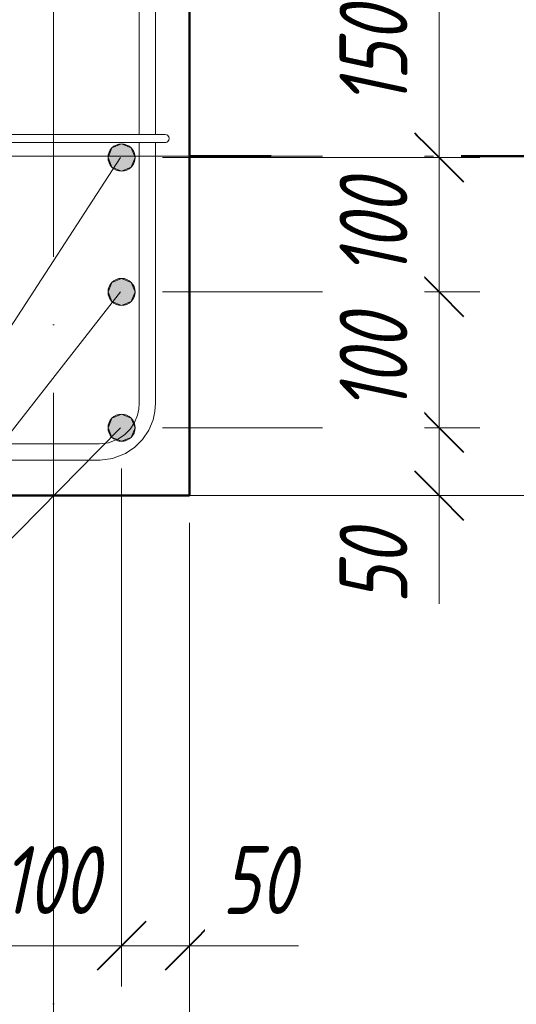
# Model space of a CAD drawing. Header units: millimetres. Extents: x 55419 to 67997, y -118926 to 7424.
# Tile 6 of 38: x 56675 to 57041, y -625 to 100. Entities that reach past the tile are written whole.
import ezdxf

# ---------------------------------------------------------------- set-up
doc = ezdxf.new("R2010")
doc.units = ezdxf.units.MM
doc.linetypes.add('ADSK_Линия сетки', pattern=[500, 400, -50, 0, -50])
doc.linetypes.add('ADSK_Невидимые', pattern=[100, 60, -40])
for name, color, linetype, lineweight in [('A-____-____-DIMS', 211, 'Continuous', 9), ('A-____-____-DIMS-20', 211, 'Continuous', 9), ('A-FLOR-____-OTLN', 192, 'Continuous', 20), ('A-WALL-____-HDLN', 110, 'ADSK_Невидимые', 20), ('S-COLS-____-MCUT', 52, 'Continuous', 50), ('S-GRID-____-OTLN', 1, 'Continuous', 9), ('S-RBAR-____-IDEN', 171, 'Continuous', 20), ('S-RBAR-____-MCUT', 171, 'Continuous', 20), ('S-RBAR-____-OTLN', 171, 'Continuous', 100)]:
    doc.layers.add(name, color=color, linetype=linetype, lineweight=lineweight)
doc.styles.add('GOST Common_I_2', font='GOST_Common Italic.ttf', dxfattribs={"width": 0.8, "height": 50})
doc.dimstyles.new('ADSK_Округление_5мм__Узкий_', dxfattribs={"dimscale": 304.8, "dimtxt": 0.164979, "dimasz": 0.11811, "dimexe": 0.098425, "dimexo": 0.000215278, "dimgap": 0.026247, "dimtad": 1, "dimdec": 0, "dimlfac": 304.8, "dimrnd": 5, "dimdsep": 46, "dimtxsty": 'GOST Common_I_2', "dimblk1": 'OBLIQUE', "dimblk2": 'OBLIQUE', "dimsah": 1, "dimcen": 0.09, "dimdle": 0.098425, "dimazin": 0, "dimtfac": 1, "dimtdec": 4, "dimtix": 1, "dimtmove": 1, "dimatfit": 3, "dimfxl": 1, "dimtvp": 1, "dimtfill": 1, "dimtolj": 1, "dimtzin": 0, "dimlwd": 20, "dimlwe": 20, "dimarcsym": 2})
doc.dimstyles.new('ADSK_Округление_5мм__Узкий__1', dxfattribs={"dimscale": 304.8, "dimtxt": 0.164979, "dimasz": 0.11811, "dimexe": 0.098425, "dimexo": 0.000215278, "dimgap": 0.026247, "dimtad": 1, "dimdec": 0, "dimlfac": 304.8, "dimrnd": 5, "dimdsep": 46, "dimtxsty": 'GOST Common_I_2', "dimblk1": 'OBLIQUE', "dimblk2": 'OBLIQUE', "dimsah": 1, "dimcen": 0.09, "dimdle": 0.098425, "dimazin": 0, "dimtfac": 1, "dimtdec": 4, "dimtix": 1, "dimtmove": 0, "dimatfit": 3, "dimfxl": 1, "dimtvp": 1, "dimtfill": 1, "dimtolj": 1, "dimtzin": 0, "dimlwd": 20, "dimlwe": 20, "dimarcsym": 2})

# ---------------------------------------------------------------- blocks, each defined once
blk = doc.blocks.new('DIMBLOCK1-КЖ1_ПЭ_ВЭ1_Армирование_Пилоны_Пм-1_6')
at = {"layer": 'A-____-____-DIMS-20', "lineweight": 40}
for p, q in [((56983.73, -200), (56965.73, -182)), ((56983.73, -200), (57001.73, -218)), ((56983.73, -250), (56965.73, -232)), ((56983.73, -250), (57001.73, -268))]:
    blk.add_line(p, q, dxfattribs=at)
at = {"layer": 'A-____-____-DIMS-20', "lineweight": 20}
for p, q in [((56983.73, -200), (56780, -200)), ((56983.73, -280), (56983.73, -200)), ((56983.73, -200), (57013.73, -200)), ((56983.73, -263.43), (56983.73, -225)), ((56983.73, -250), (56820, -250)), ((56983.73, -250), (57013.73, -250)), ((56983.73, -329.68), (56983.73, -263.43))]:
    blk.add_line(p, q, dxfattribs=at)
at = {"layer": 'A-____-____-DIMS-20', "color": 0, "lineweight": 20, "insert": (56910.39, -329.68), "char_height": 50, "width": 67.5022, "attachment_point": 1, "rotation": 90, "line_spacing_factor": 1.022761, "style": 'GOST Common_I_2', "bg_fill": 3, "box_fill_scale": 1.25, "bg_fill_color": 256, "bg_fill_true_color": 13158600, "bg_fill_transparency": 0}
blk.add_mtext('50', dxfattribs=at)
blk = doc.blocks.new('_Oblique')
at = {"color": 0, "linetype": 'ByBlock', "lineweight": -2}
blk.add_line((-0.5, -0.5), (0.5, 0.5), dxfattribs=at)
blk = doc.blocks.new('DIMBLOCK2-КЖ1_ПЭ_ВЭ1_Армирование_Пилоны_Пм-1_6')
at = {"layer": 'A-____-____-DIMS-20', "lineweight": 40}
for p, q in [((56983.73, -100), (56965.73, -82)), ((56983.73, -100), (57001.73, -118)), ((56983.73, -200), (56965.73, -182)), ((56983.73, -200), (57001.73, -218))]:
    blk.add_line(p, q, dxfattribs=at)
at = {"layer": 'A-____-____-DIMS-20', "lineweight": 20}
for p, q in [((56983.73, -100), (56780, -100)), ((56983.73, -200), (56983.73, -100)), ((56983.73, -100), (57013.73, -100)), ((56983.73, -200), (56780, -200)), ((56983.73, -200), (57013.73, -200))]:
    blk.add_line(p, q, dxfattribs=at)
at = {"layer": 'A-____-____-DIMS-20', "color": 0, "lineweight": 20, "insert": (56910.39, -188.35), "char_height": 50, "width": 92.0485, "attachment_point": 1, "rotation": 90, "line_spacing_factor": 1.022761, "style": 'GOST Common_I_2', "bg_fill": 3, "box_fill_scale": 1.25, "bg_fill_color": 256, "bg_fill_true_color": 13158600, "bg_fill_transparency": 0}
blk.add_mtext('100', dxfattribs=at)
blk = doc.blocks.new('DIMBLOCK3-КЖ1_ПЭ_ВЭ1_Армирование_Пилоны_Пм-1_6')
at = {"layer": 'A-____-____-DIMS-20', "lineweight": 40}
for p, q in [((56983.73, -1), (56965.73, 17)), ((56983.73, -1), (57001.73, -19)), ((56983.73, -100), (56965.73, -82)), ((56983.73, -100), (57001.73, -118))]:
    blk.add_line(p, q, dxfattribs=at)
at = {"layer": 'A-____-____-DIMS-20', "lineweight": 20}
for p, q in [((56983.73, -1), (56780, -1)), ((56983.73, -100), (56983.73, -1)), ((56983.73, -1), (57013.73, -1)), ((56983.73, -100), (56780, -100)), ((56983.73, -100), (57013.73, -100))]:
    blk.add_line(p, q, dxfattribs=at)
at = {"layer": 'A-____-____-DIMS-20', "color": 0, "lineweight": 20, "insert": (56910.39, -88.85), "char_height": 50, "width": 92.0485, "attachment_point": 1, "rotation": 90, "line_spacing_factor": 1.022761, "style": 'GOST Common_I_2', "bg_fill": 3, "box_fill_scale": 1.25, "bg_fill_color": 256, "bg_fill_true_color": 13158600, "bg_fill_transparency": 0}
blk.add_mtext('100', dxfattribs=at)
blk = doc.blocks.new('DIMBLOCK4-КЖ1_ПЭ_ВЭ1_Армирование_Пилоны_Пм-1_6')
at = {"layer": 'A-____-____-DIMS-20', "lineweight": 40}
for p, q in [((56983.73, 151), (56965.73, 169)), ((56983.73, 151), (57001.73, 133)), ((56983.73, -1), (56965.73, 17)), ((56983.73, -1), (57001.73, -19))]:
    blk.add_line(p, q, dxfattribs=at)
at = {"layer": 'A-____-____-DIMS-20', "lineweight": 20}
for p, q in [((56983.73, 151), (56779, 151)), ((56983.73, -1), (56983.73, 151)), ((56983.73, 151), (57013.73, 151)), ((56983.73, -1), (56780, -1)), ((56983.73, -1), (57013.73, -1))]:
    blk.add_line(p, q, dxfattribs=at)
at = {"layer": 'A-____-____-DIMS-20', "color": 0, "lineweight": 20, "insert": (56910.39, 36.65), "char_height": 50, "width": 92.0485, "attachment_point": 1, "rotation": 90, "line_spacing_factor": 1.022761, "style": 'GOST Common_I_2', "bg_fill": 3, "box_fill_scale": 1.25, "bg_fill_color": 256, "bg_fill_true_color": 13158600, "bg_fill_transparency": 0}
blk.add_mtext('150', dxfattribs=at)
blk = doc.blocks.new('DIMBLOCK24-КЖ1_ПЭ_ВЭ1_Армирование_Пилоны_Пм-1_6')
at = {"layer": 'A-____-____-DIMS-20', "lineweight": 20}
for p, q in [((56650, -581.43), (56650, -230)), ((56750, -581.43), (56750, -230)), ((56650, -581.43), (56750, -581.43)), ((56650, -581.43), (56650, -611.43)), ((56750, -581.43), (56750, -611.43))]:
    blk.add_line(p, q, dxfattribs=at)
at = {"layer": 'A-____-____-DIMS-20', "lineweight": 40}
for p, q in [((56650, -581.43), (56668, -563.43)), ((56750, -581.43), (56768, -563.43)), ((56650, -581.43), (56632, -599.43)), ((56750, -581.43), (56732, -599.43))]:
    blk.add_line(p, q, dxfattribs=at)
at = {"layer": 'A-____-____-DIMS-20', "color": 0, "lineweight": 20, "insert": (56661.65, -508.09), "char_height": 50, "width": 92.0485, "attachment_point": 1, "line_spacing_factor": 1.022761, "style": 'GOST Common_I_2', "bg_fill": 3, "box_fill_scale": 1.25, "bg_fill_color": 256, "bg_fill_true_color": 13158600, "bg_fill_transparency": 0}
blk.add_mtext('100', dxfattribs=at)
blk = doc.blocks.new('DIMBLOCK25-КЖ1_ПЭ_ВЭ1_Армирование_Пилоны_Пм-1_6')
at = {"layer": 'A-____-____-DIMS-20', "lineweight": 20}
for p, q in [((56750, -581.43), (56750, -230)), ((56800, -581.43), (56800, -270)), ((56750, -581.43), (56830, -581.43)), ((56750, -581.43), (56750, -611.43)), ((56813.96, -581.43), (56775, -581.43)), ((56800, -581.43), (56800, -611.43)), ((56880.21, -581.43), (56813.96, -581.43))]:
    blk.add_line(p, q, dxfattribs=at)
at = {"layer": 'A-____-____-DIMS-20', "lineweight": 40}
for p, q in [((56750, -581.43), (56768, -563.43)), ((56800, -581.43), (56818, -563.43)), ((56750, -581.43), (56732, -599.43)), ((56800, -581.43), (56782, -599.43))]:
    blk.add_line(p, q, dxfattribs=at)
at = {"layer": 'A-____-____-DIMS-20', "color": 0, "lineweight": 20, "insert": (56823.96, -508.09), "char_height": 50, "width": 67.5022, "attachment_point": 1, "line_spacing_factor": 1.022761, "style": 'GOST Common_I_2', "bg_fill": 3, "box_fill_scale": 1.25, "bg_fill_color": 256, "bg_fill_true_color": 13158600, "bg_fill_transparency": 0}
blk.add_mtext('50', dxfattribs=at)
blk = doc.blocks.new('DIMBLOCK26-КЖ1_ПЭ_ВЭ1_Армирование_Пилоны_Пм-1_6')
at = {"layer": 'A-____-____-DIMS-20', "lineweight": 20}
for p, q in [((56600, -749.41), (56600, -270)), ((56700, -749.41), (56700, -270)), ((56511.9, -749.41), (56598.61, -749.41)), ((56570, -749.41), (56700, -749.41)), ((56598.61, -749.41), (56650, -749.41)), ((56600, -749.41), (56600, -779.41)), ((56700, -749.41), (56700, -779.41))]:
    blk.add_line(p, q, dxfattribs=at)
at = {"layer": 'A-____-____-DIMS-20', "lineweight": 40}
for p, q in [((56600, -749.41), (56618, -731.41)), ((56700, -749.41), (56718, -731.41)), ((56600, -749.41), (56582, -767.41)), ((56700, -749.41), (56682, -767.41))]:
    blk.add_line(p, q, dxfattribs=at)
at = {"layer": 'A-____-____-DIMS-20', "color": 0, "lineweight": 20, "insert": (56511.9, -676.06), "char_height": 50, "width": 92.0485, "attachment_point": 1, "line_spacing_factor": 1.022761, "style": 'GOST Common_I_2', "bg_fill": 3, "box_fill_scale": 1.25, "bg_fill_color": 256, "bg_fill_true_color": 13158600, "bg_fill_transparency": 0}
blk.add_mtext('100', dxfattribs=at)
blk = doc.blocks.new('DIMBLOCK27-КЖ1_ПЭ_ВЭ1_Армирование_Пилоны_Пм-1_6')
at = {"layer": 'A-____-____-DIMS-20', "lineweight": 20}
for p, q in [((56700, -749.41), (56700, -270)), ((56800, -749.41), (56800, -270)), ((56700, -749.41), (56830, -749.41)), ((56700, -749.41), (56700, -779.41)), ((56801.39, -749.41), (56750, -749.41)), ((56800, -749.41), (56800, -779.41)), ((56888.1, -749.41), (56801.39, -749.41))]:
    blk.add_line(p, q, dxfattribs=at)
at = {"layer": 'A-____-____-DIMS-20', "lineweight": 40}
for p, q in [((56700, -749.41), (56718, -731.41)), ((56800, -749.41), (56818, -731.41)), ((56700, -749.41), (56682, -767.41)), ((56800, -749.41), (56782, -767.41))]:
    blk.add_line(p, q, dxfattribs=at)
at = {"layer": 'A-____-____-DIMS-20', "color": 0, "lineweight": 20, "insert": (56811.39, -676.06), "char_height": 50, "width": 92.0485, "attachment_point": 1, "line_spacing_factor": 1.022761, "style": 'GOST Common_I_2', "bg_fill": 3, "box_fill_scale": 1.25, "bg_fill_color": 256, "bg_fill_true_color": 13158600, "bg_fill_transparency": 0}
blk.add_mtext('100', dxfattribs=at)
blk = doc.blocks.new('DIMBLOCK28-КЖ1_ПЭ_ВЭ1_Армирование_Пилоны_Пм-1_6')
at = {"layer": 'A-____-____-DIMS-20', "lineweight": 20}
for p, q in [((56600, -926.51), (56600, -270)), ((56800, -926.51), (56800, -270)), ((56570, -926.51), (56830, -926.51)), ((56600, -926.51), (56600, -956.51)), ((56800, -926.51), (56800, -956.51))]:
    blk.add_line(p, q, dxfattribs=at)
at = {"layer": 'A-____-____-DIMS-20', "lineweight": 40}
for p, q in [((56600, -926.51), (56618, -908.51)), ((56800, -926.51), (56818, -908.51)), ((56600, -926.51), (56582, -944.51)), ((56800, -926.51), (56782, -944.51))]:
    blk.add_line(p, q, dxfattribs=at)
at = {"layer": 'A-____-____-DIMS-20', "color": 0, "lineweight": 20, "insert": (56657.81, -853.17), "char_height": 50, "width": 101.2533, "attachment_point": 1, "line_spacing_factor": 1.022761, "style": 'GOST Common_I_2', "bg_fill": 3, "box_fill_scale": 1.25, "bg_fill_color": 256, "bg_fill_true_color": 13158600, "bg_fill_transparency": 0}
blk.add_mtext('200', dxfattribs=at)
blk = doc.blocks.new('DIMBLOCK29-КЖ1_ПЭ_ВЭ1_Армирование_Пилоны_Пм-1_6')
at = {"layer": 'A-____-____-DIMS-20', "lineweight": 20}
for p, q in [((57446.21, 1030), (57446.21, 0)), ((57446.21, 1000), (56820, 1000)), ((57446.21, 1000), (57476.21, 1000)), ((57446.21, 0), (57391.08, 0)), ((57446.21, 0), (57476.21, 0))]:
    blk.add_line(p, q, dxfattribs=at)
at = {"layer": 'A-____-____-DIMS-20', "lineweight": 40}
for p, q in [((57446.21, 1000), (57428.21, 1018)), ((57446.21, 1000), (57464.21, 982)), ((57446.21, 0), (57428.21, 18)), ((57446.21, 0), (57464.21, -18))]:
    blk.add_line(p, q, dxfattribs=at)
at = {"layer": 'A-____-____-DIMS-20', "color": 0, "lineweight": 20, "insert": (57372.87, 447.58), "char_height": 50, "width": 125.7996, "attachment_point": 1, "rotation": 90, "line_spacing_factor": 1.022761, "style": 'GOST Common_I_2', "bg_fill": 3, "box_fill_scale": 1.25, "bg_fill_color": 256, "bg_fill_true_color": 13158600, "bg_fill_transparency": 0}
blk.add_mtext('1000', dxfattribs=at)
blk = doc.blocks.new('DIMBLOCK30-КЖ1_ПЭ_ВЭ1_Армирование_Пилоны_Пм-1_6')
at = {"layer": 'A-____-____-DIMS-20', "lineweight": 40}
for p, q in [((57446.21, 0), (57428.21, 18)), ((57446.21, 0), (57464.21, -18)), ((57446.21, -250), (57428.21, -232)), ((57446.21, -250), (57464.21, -268))]:
    blk.add_line(p, q, dxfattribs=at)
at = {"layer": 'A-____-____-DIMS-20', "lineweight": 20}
for p, q in [((57446.21, 0), (57391.08, 0)), ((57446.21, 0), (57446.21, -280)), ((57446.21, 0), (57476.21, 0)), ((57446.21, -250), (56820, -250)), ((57446.21, -250), (57476.21, -250))]:
    blk.add_line(p, q, dxfattribs=at)
at = {"layer": 'A-____-____-DIMS-20', "color": 0, "lineweight": 20, "insert": (57372.87, -167.19), "char_height": 50, "width": 101.2533, "attachment_point": 1, "rotation": 90, "line_spacing_factor": 1.022761, "style": 'GOST Common_I_2', "bg_fill": 3, "box_fill_scale": 1.25, "bg_fill_color": 256, "bg_fill_true_color": 13158600, "bg_fill_transparency": 0}
blk.add_mtext('250', dxfattribs=at)

msp = doc.modelspace()

# ---------------------------------------------------------------- hatches: boundary and pattern name
at = {"layer": 'S-RBAR-____-MCUT'}
h = msp.add_hatch(color=256, dxfattribs=at)
edge = h.paths.add_edge_path()
edge.add_arc((56749.9997, -1.0003), 10, 0, 360)
for points in [[(56749.9997, -11.0003), (56757.0708, -8.0714), (56759.9997, -1.0003), (56757.0708, 6.0707), (56749.9997, 8.9997), (56742.9286, 6.0707), (56739.9997, -1.0003), (56742.9286, -8.0714)], [(56749.9997, -110.0003), (56757.0708, -107.0714), (56759.9997, -100.0003), (56757.0708, -92.9293), (56749.9997, -90.0003), (56742.9286, -92.9293), (56739.9997, -100.0003), (56742.9286, -107.0714)], [(56749.9997, -210.0003), (56757.0708, -207.0714), (56759.9997, -200.0003), (56757.0708, -192.9293), (56749.9997, -190.0003), (56742.9286, -192.9293), (56739.9997, -200.0003), (56742.9286, -207.0714), (56746.2698, -208.4553)]]:
    msp.add_hatch(color=256, dxfattribs=at).paths.add_polyline_path(points)
h = msp.add_hatch(color=256, dxfattribs=at)
edge = h.paths.add_edge_path()
edge.add_arc((56749.9997, -100.0003), 10, 0, 360)
h = msp.add_hatch(color=256, dxfattribs=at)
edge = h.paths.add_edge_path()
edge.add_arc((56749.9997, -200.0003), 10, 0, 360)

# ---------------------------------------------------------------- linework, layer by layer
at = {"layer": 'A-FLOR-____-OTLN'}
msp.add_line((56800, -250), (57300, -250), dxfattribs=at)
at = {"layer": 'A-WALL-____-HDLN', "lineweight": 50}
msp.add_line((56800, 0), (57300, 0), dxfattribs=at)
at = {"layer": 'S-COLS-____-MCUT'}
for p, q in [((56800, -250.0003), (56800, 999.9997)), ((56600, -250.0003), (56800, -250.0003))]:
    msp.add_line(p, q, dxfattribs=at)
at = {"layer": 'S-GRID-____-OTLN', "linetype": 'ADSK_Линия сетки'}
for p, q in [((56700, 1826.1293), (56700, -1053.4596)), ((55579.2689, 0), (57883.0444, 0))]:
    msp.add_line(p, q, dxfattribs=at)
at = {"layer": 'S-RBAR-____-MCUT'}
for p, q in [((56749.9997, 8.9997), (56742.9286, 6.0707)), ((56757.0708, 6.0707), (56749.9997, 8.9997)), ((56742.9286, 6.0707), (56739.9997, -1.0003)), ((56759.9997, -1.0003), (56757.0708, 6.0707)), ((56739.9997, -1.0003), (56742.9286, -8.0714)), ((56757.0708, -8.0714), (56759.9997, -1.0003)), ((56742.9286, -8.0714), (56749.9997, -11.0003)), ((56749.9997, -11.0003), (56757.0708, -8.0714)), ((56742.9286, -92.9293), (56739.9997, -100.0003)), ((56749.9997, -90.0003), (56742.9286, -92.9293)), ((56757.0708, -92.9293), (56749.9997, -90.0003)), ((56759.9997, -100.0003), (56757.0708, -92.9293)), ((56739.9997, -100.0003), (56742.9286, -107.0714)), ((56757.0708, -107.0714), (56759.9997, -100.0003)), ((56742.9286, -107.0714), (56749.9997, -110.0003)), ((56749.9997, -110.0003), (56757.0708, -107.0714)), ((56742.9286, -192.9293), (56739.9997, -200.0003)), ((56749.9997, -190.0003), (56742.9286, -192.9293)), ((56757.0708, -192.9293), (56749.9997, -190.0003)), ((56759.9997, -200.0003), (56757.0708, -192.9293)), ((56739.9997, -200.0003), (56742.9286, -207.0714)), ((56757.0708, -207.0714), (56759.9997, -200.0003)), ((56742.9286, -207.0714), (56746.2698, -208.4553)), ((56746.2698, -208.4553), (56749.9997, -210.0003)), ((56749.9997, -210.0003), (56757.0708, -207.0714))]:
    msp.add_line(p, q, dxfattribs=at)
for centre in [(56749.9997, -1.0003), (56749.9997, -100.0003), (56749.9997, -200.0003)]:
    msp.add_circle(centre, 10, dxfattribs=at)
at = {"layer": 'S-RBAR-____-OTLN', "lineweight": 20}
for p, q in [((56762.981, 309.9997), (56762.981, 15.9997)), ((56774.981, 309.9997), (56774.981, 15.9997)), ((56635.9997, 15.9997), (56763.9997, 15.9997)), ((56781.9997, 15.9997), (56763.9997, 15.9997)), ((56635.9997, 9.9997), (56763.9997, 9.9997)), ((56762.981, 9.9997), (56762.981, -181.9089)), ((56781.9997, 9.9997), (56763.9997, 9.9997)), ((56774.981, 9.9997), (56774.981, -181.9089)), ((56762.6573, -186.3141), (56761.6932, -190.6235)), ((56762.981, -181.9089), (56762.6573, -186.3141)), ((56774.5283, -188.0684), (56773.1801, -194.0949)), ((56774.981, -181.9089), (56774.5283, -188.0684)), ((56761.6932, -190.6235), (56759.4502, -196.0591)), ((56773.1801, -194.0949), (56770.0421, -201.6993)), ((56756.195, -200.9493), (56752.0537, -205.1063)), ((56759.4502, -196.0591), (56756.195, -200.9493)), ((56770.0421, -201.6993), (56765.4852, -208.5449)), ((56747.1861, -208.371), (56740.3677, -211.0112)), ((56752.0537, -205.1063), (56747.1861, -208.371)), ((56765.4852, -208.5449), (56759.6836, -214.3683)), ((56733.1163, -211.9089), (56666.8457, -211.9089)), ((56733.8487, -211.8999), (56733.1163, -211.9089)), ((56740.3677, -211.0112), (56733.8487, -211.8999)), ((56759.6836, -214.3683), (56752.8595, -218.9452)), ((56733.1163, -223.9089), (56666.8457, -223.9089)), ((56734.1443, -223.8963), (56733.1163, -223.9089)), ((56743.2938, -222.649), (56734.1443, -223.8963)), ((56752.8595, -218.9452), (56743.2938, -222.649))]:
    msp.add_line(p, q, dxfattribs=at)
for start, end in [(270, 90), (270, 90), (30, 60), (30, 60), (30, 60), (30, 60), (30, 60), (30, 60), (30, 60), (30, 60), (30, 60), (30, 60), (30, 60), (30, 60), (30, 60), (30, 60), (30, 60), (30, 60), (30, 60), (30, 60), (270, 285), (270, 285), (270, 285), (270, 285), (270, 285), (270, 285), (270, 285), (270, 285), (270, 285), (270, 285), (270, 285), (270, 285), (270, 285), (270, 285), (270, 285), (270, 285), (270, 285), (270, 285), (300, 330), (300, 330), (300, 330), (300, 330), (300, 330), (300, 330), (300, 330), (300, 330), (300, 330), (300, 330), (300, 330), (300, 330), (300, 330), (300, 330), (300, 330), (300, 330), (300, 330), (300, 330)]:
    msp.add_arc((56781.9997, 12.9997), 3, start, end, dxfattribs=at)

# ---------------------------------------------------------------- next in the draw order: dimensions: what is measured, and where the dimension line sits
at = {"layer": 'A-____-____-DIMS', "lineweight": 20}
dim = msp.add_linear_dim(base=(56983.7288, -200.0003), p1=(56800, -250.0003), p2=(56759.9997, -200.0003), angle=90, dimstyle='ADSK_Округление_5мм__Узкий_', override={"dimpost": '<>', "dimfxl": 64.03142}, dxfattribs=at)
dim.commit()
dim.dimension.update_dxf_attribs({"geometry": 'DIMBLOCK1-КЖ1_ПЭ_ВЭ1_Армирование_Пилоны_Пм-1_6', "text_midpoint": (56943.7207, -295.9293), "dimtype": 160, "text_rotation": 90})

# ---------------------------------------------------------------- next in the draw order: dimensions: what is measured, and where the dimension line sits
dim = msp.add_linear_dim(base=(56983.7288, -100.0003), p1=(56759.9997, -200.0003), p2=(56759.9997, -100.0003), angle=90, dimstyle='ADSK_Округление_5мм__Узкий__1', override={"dimpost": '<>', "dimfxl": 100}, dxfattribs=at)
dim.commit()
dim.dimension.update_dxf_attribs({"geometry": 'DIMBLOCK2-КЖ1_ПЭ_ВЭ1_Армирование_Пилоны_Пм-1_6', "text_midpoint": (56950.7288, -150.0003)})

# ---------------------------------------------------------------- next in the draw order: dimensions: what is measured, and where the dimension line sits
dim = msp.add_linear_dim(base=(56983.7288, -1.0003), p1=(56759.9997, -100.0003), p2=(56759.9997, -1.0003), angle=90, dimstyle='ADSK_Округление_5мм__Узкий__1', override={"dimpost": '<>', "dimfxl": 99}, dxfattribs=at)
dim.commit()
dim.dimension.update_dxf_attribs({"geometry": 'DIMBLOCK3-КЖ1_ПЭ_ВЭ1_Армирование_Пилоны_Пм-1_6', "text_midpoint": (56950.4068, -50.5003)})
dim = msp.add_linear_dim(base=(56749.9997, -581.4345), p1=(56649.9997, -210.0003), p2=(56749.9997, -210.0003), dimstyle='ADSK_Округление_5мм__Узкий__1', override={"dimpost": '<>', "dimfxl": 100}, dxfattribs=at)
dim.commit()
dim.dimension.update_dxf_attribs({"geometry": 'DIMBLOCK24-КЖ1_ПЭ_ВЭ1_Армирование_Пилоны_Пм-1_6', "text_midpoint": (56699.9997, -548.4345)})

# ---------------------------------------------------------------- next in the draw order: dimensions: what is measured, and where the dimension line sits
dim = msp.add_linear_dim(base=(56983.7288, 150.9997), p1=(56759.9997, -1.0003), p2=(56758.9997, 150.9997), angle=90, dimstyle='ADSK_Округление_5мм__Узкий__1', override={"dimpost": '<>', "dimfxl": 152.003289}, dxfattribs=at)
dim.commit()
dim.dimension.update_dxf_attribs({"geometry": 'DIMBLOCK4-КЖ1_ПЭ_ВЭ1_Армирование_Пилоны_Пм-1_6', "text_midpoint": (56950.7288, 74.9997)})
for base, p1, p2, override, picture, middle in [((56800, -581.4345), (56749.9997, -210.0003), (56800, -250.0003), {"dimpost": '<>', "dimfxl": 64.031464}, 'DIMBLOCK25-КЖ1_ПЭ_ВЭ1_Армирование_Пилоны_Пм-1_6', (56857.712, -541.4264)), ((56700, -749.4063), (56600, -250.0003), (56700, -250.0003), {"dimpost": '<>', "dimfxl": 100}, 'DIMBLOCK26-КЖ1_ПЭ_ВЭ1_Армирование_Пилоны_Пм-1_6', (56557.9257, -709.3982))]:
    dim = msp.add_linear_dim(base=base, p1=p1, p2=p2, dimstyle='ADSK_Округление_5мм__Узкий_', override=override, dxfattribs=at)
    dim.commit()
    dim.dimension.update_dxf_attribs({"geometry": picture, "text_midpoint": middle, "dimtype": 160})

# ---------------------------------------------------------------- next in the draw order: dimensions: what is measured, and where the dimension line sits
dim = msp.add_linear_dim(base=(57446.2128, 0), p1=(56800, 999.9997), p2=(57375.0444, 0), angle=90, dimstyle='ADSK_Округление_5мм__Узкий__1', override={"dimpost": '<>', "dimfxl": 1153.549051}, dxfattribs=at)
dim.commit()
dim.dimension.update_dxf_attribs({"geometry": 'DIMBLOCK29-КЖ1_ПЭ_ВЭ1_Армирование_Пилоны_Пм-1_6', "text_midpoint": (57413.2128, 499.9998)})
dim = msp.add_linear_dim(base=(56800, -749.4063), p1=(56700, -250.0003), p2=(56800, -250.0003), dimstyle='ADSK_Округление_5мм__Узкий_', override={"dimpost": '<>', "dimfxl": 100}, dxfattribs=at)
dim.commit()
dim.dimension.update_dxf_attribs({"geometry": 'DIMBLOCK27-КЖ1_ПЭ_ВЭ1_Армирование_Пилоны_Пм-1_6', "text_midpoint": (56857.4157, -709.3982), "dimtype": 160})

# ---------------------------------------------------------------- next in the draw order: dimensions: what is measured, and where the dimension line sits
dim = msp.add_linear_dim(base=(56800, -926.5125), p1=(56600, -250.0003), p2=(56800, -250.0003), dimstyle='ADSK_Округление_5мм__Узкий__1', override={"dimpost": '<>', "dimfxl": 200}, dxfattribs=at)
dim.commit()
dim.dimension.update_dxf_attribs({"geometry": 'DIMBLOCK28-КЖ1_ПЭ_ВЭ1_Армирование_Пилоны_Пм-1_6', "text_midpoint": (56700, -893.5125)})

# ---------------------------------------------------------------- next in the draw order: linework, layer by layer
at = {"layer": 'S-RBAR-____-IDEN'}
for p in [(56749.2193, -1.0003), (56749.2193, -100.0003), (56749.2193, -200.0003)]:
    msp.add_line(p, (56371.2472, -583.6539), dxfattribs=at)

# ---------------------------------------------------------------- next in the draw order: dimensions: what is measured, and where the dimension line sits
at = {"layer": 'A-____-____-DIMS', "lineweight": 20}
dim = msp.add_linear_dim(base=(57446.2128, -250.0003), p1=(57375.0444, 0), p2=(56800, -250.0003), angle=90, dimstyle='ADSK_Округление_5мм__Узкий__1', override={"dimpost": '<>', "dimfxl": 627.037688}, dxfattribs=at)
dim.commit()
dim.dimension.update_dxf_attribs({"geometry": 'DIMBLOCK30-КЖ1_ПЭ_ВЭ1_Армирование_Пилоны_Пм-1_6', "text_midpoint": (57412.8908, -125.0002)})

doc.saveas('drawing.dxf')
